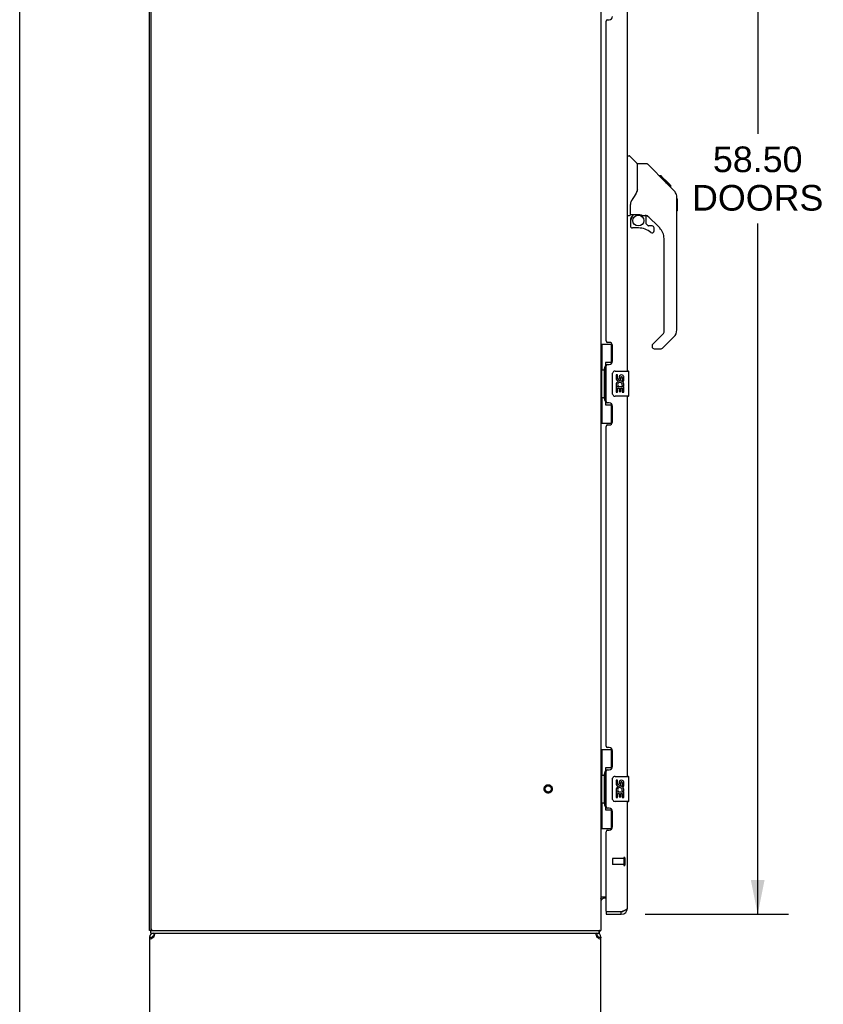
# Model space of a CAD drawing. Header units: inches. Extents: x 0 to 232, y 0 to 150.
# Tile 4 of 31: x 0 to 32, y 50 to 90. Entities that reach past the tile are written whole.
import ezdxf

# ---------------------------------------------------------------- set-up
doc = ezdxf.new("R2010")
doc.units = ezdxf.units.IN
doc.header["$LTSCALE"] = 12.750417
doc.header["$MEASUREMENT"] = 0
doc.linetypes.add('HIDDEN', pattern=[0.2, 0.1, -0.1])
doc.layers.get('0').update_dxf_attribs({"linetype": 'CONTINUOUS'})
for name, color, linetype in [('02___PRT_ALL_AXES', 7, 'CONTINUOUS'), ('DEFAULT_2', 8, 'HIDDEN'), ('DIMENSIONS', 7, 'CONTINUOUS')]:
    doc.layers.add(name, color=color, linetype=linetype)
doc.styles.get("Standard").update_dxf_attribs({"font": 'arial.ttf'})
doc.dimstyles.new('DIMSTYLE_1', dxfattribs={"dimtxt": 1.022761, "dimasz": 1.363681, "dimexe": 0.09, "dimexo": 0.07, "dimgap": 0.0375, "dimtad": 0, "dimtih": 1, "dimtoh": 1, "dimzin": 4, "dimdsep": 46, "dimtxsty": 'Standard', "dimblk": '_FILLED', "dimblk1": '_FILLED', "dimblk2": '_FILLED', "dimcen": 0.09, "dimazin": 1, "dimtfac": 1, "dimtdec": 3, "dimtofl": 0, "dimtmove": 0, "dimatfit": 3, "dimldrblk": '_FILLED', "dimfxl": 0, "dimtolj": 1, "dimtzin": 4, "dimarcsym": 0})

# ---------------------------------------------------------------- blocks, each defined once
blk = doc.blocks.new('_FILLED')
at = {"color": 0, "linetype": 'ByBlock'}
blk.add_solid([(0, 0), (-1, 0.2), (-1, -0.2)], dxfattribs=at)
blk = doc.blocks.new('*D21')
at = {"layer": 'DIMENSIONS', "color": 2, "linetype": 'Continuous'}
for p, q in [((24.949, 112.506), (30.663, 112.506)), ((29.435, 112.506), (29.435, 85.144)), ((29.435, 54.006), (29.435, 81.564)), ((24.949, 54.006), (30.663, 54.006))]:
    blk.add_line(p, q, dxfattribs=at)
at = {"layer": 'DIMENSIONS', "color": 2, "linetype": 'Continuous', "xscale": 1.3636809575, "yscale": 1.3636809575, "zscale": 1.3636809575}
for p, rotation in [((29.435, 112.506), 90), ((29.435, 54.006), 270)]:
    blk.add_blockref('_FILLED', p, dxfattribs=dict(at, rotation=rotation))
at = {"layer": 'DIMENSIONS', "color": 2, "linetype": 'Continuous', "insert": (29.435, 84.633), "char_height": 1.0228, "width": 5.23167, "attachment_point": 2, "line_spacing_factor": 0.9}
blk.add_mtext('58.50\\PDOORS', dxfattribs=at)

msp = doc.modelspace()

# ---------------------------------------------------------------- linework, layer by layer
at = {"color": 7, "linetype": 'Continuous'}
for p, q in [((0, 0), (0, 150.005)), ((24.241, 84.26), (24.304, 84.26)), ((24.629, 83.951), (24.331, 84.248)), ((24.635, 82.841), (24.635, 83.945)), ((24.996, 83.945), (24.635, 83.945)), ((25.817, 83.157), (25.052, 83.922)), ((25.573, 83.467), (25.506, 83.467)), ((25.58, 83.46), (25.513, 83.46)), ((25.59, 83.45), (25.523, 83.45)), ((25.597, 83.444), (25.53, 83.444)), ((25.605, 83.436), (25.538, 83.436)), ((25.624, 83.416), (25.557, 83.416)), ((25.573, 83.467), (25.9, 83.141)), ((25.647, 83.394), (25.58, 83.394)), ((25.67, 83.37), (25.603, 83.37)), ((25.694, 83.347), (25.627, 83.347)), ((25.718, 83.323), (25.651, 83.323)), ((25.741, 83.299), (25.674, 83.299)), ((25.763, 83.277), (25.697, 83.277)), ((25.784, 83.257), (25.717, 83.257)), ((25.801, 83.239), (25.734, 83.239)), ((25.814, 83.226), (25.747, 83.226)), ((25.818, 83.222), (25.751, 83.222)), ((25.82, 83.22), (25.753, 83.22)), ((25.821, 83.22), (25.754, 83.22)), ((25.821, 83.219), (25.755, 83.219)), ((25.803, 83.17), (25.756, 83.218)), ((25.824, 83.217), (25.757, 83.217)), ((25.828, 83.212), (25.762, 83.212)), ((25.834, 83.206), (25.768, 83.206)), ((25.848, 83.192), (25.781, 83.192)), ((25.863, 83.177), (25.796, 83.177)), ((25.816, 83.157), (25.803, 83.17)), ((25.871, 83.17), (25.804, 83.17)), ((25.877, 83.163), (25.811, 83.163)), ((25.816, 83.157), (26.095, 82.878)), ((25.89, 83.151), (25.823, 83.151)), ((25.895, 83.146), (25.828, 83.146)), ((25.898, 83.142), (25.831, 83.142)), ((25.9, 83.141), (25.833, 83.141)), ((25.899, 83.141), (25.833, 83.141)), ((25.9, 83.14), (25.833, 83.14)), ((25.989, 83.052), (25.9, 83.14)), ((25.918, 83.056), (25.984, 83.056)), ((25.986, 83.054), (25.919, 83.054)), ((25.989, 83.052), (25.922, 83.052)), ((26.21, 82.601), (26.209, 82.63)), ((26.21, 77.317), (26.21, 82.601)), ((26.229, 82.55), (26.21, 82.569)), ((26.229, 82.55), (26.229, 82.073)), ((24.359, 81.917), (24.359, 82.324)), ((24.241, 81.878), (24.32, 81.878)), ((24.359, 81.7), (24.359, 81.463)), ((24.379, 81.919), (24.674, 81.919)), ((24.417, 81.84), (24.497, 81.919)), ((24.423, 81.834), (24.42, 81.837)), ((24.427, 81.83), (24.423, 81.834)), ((24.431, 81.826), (24.427, 81.83)), ((24.674, 81.919), (24.681, 81.919)), ((24.859, 81.878), (24.947, 81.878)), ((24.989, 81.546), (24.989, 81.873)), ((25.525, 81.382), (25.023, 81.883)), ((26.229, 82.073), (26.21, 82.054)), ((24.674, 81.384), (24.438, 81.384)), ((24.993, 81.538), (25.065, 81.466)), ((25.225, 81.463), (25.073, 81.463)), ((25.304, 81.265), (25.304, 81.384)), ((25.698, 77.231), (25.698, 80.964)), ((25.239, 76.74), (25.675, 77.176)), ((26.094, 77.038), (25.642, 76.586)), ((23.183, 76.748), (23.624, 76.748)), ((23.222, 76.748), (23.222, 75.723)), ((23.587, 76.748), (23.587, 75.968)), ((25.225, 76.707), (25.225, 76.642)), ((25.304, 76.563), (25.587, 76.563)), ((23.587, 76.013), (23.36, 76.013)), ((23.36, 76.013), (23.36, 74.333)), ((23.201, 75.723), (23.323, 75.723)), ((23.201, 75.723), (23.201, 74.623)), ((23.323, 75.753), (23.323, 75.773)), ((23.323, 74.623), (23.323, 75.723)), ((23.646, 74.773), (23.646, 75.573)), ((23.746, 75.673), (24.286, 75.673)), ((24.301, 74.688), (24.301, 75.658)), ((24.286, 74.673), (23.746, 74.673)), ((23.201, 74.623), (23.323, 74.623)), ((23.222, 74.623), (23.222, 73.598)), ((23.323, 74.572), (23.323, 74.592)), ((23.36, 74.333), (23.587, 74.333)), ((23.587, 74.378), (23.587, 73.598)), ((23.183, 73.598), (23.624, 73.598)), ((23.183, 60.581), (23.624, 60.581)), ((23.222, 60.581), (23.222, 59.556)), ((23.587, 60.581), (23.587, 59.801)), ((23.587, 59.846), (23.36, 59.846)), ((23.36, 59.846), (23.36, 58.166)), ((23.201, 59.556), (23.323, 59.556)), ((23.201, 59.556), (23.201, 58.456)), ((23.323, 59.586), (23.323, 59.607)), ((23.323, 58.456), (23.323, 59.556)), ((23.646, 58.606), (23.646, 59.406)), ((23.746, 59.506), (24.286, 59.506)), ((24.301, 58.521), (24.301, 59.491)), ((23.201, 58.456), (23.323, 58.456)), ((23.222, 58.456), (23.222, 57.431)), ((23.323, 58.405), (23.323, 58.426)), ((23.36, 58.166), (23.587, 58.166)), ((23.587, 58.211), (23.587, 57.431)), ((24.286, 58.506), (23.746, 58.506)), ((23.183, 57.431), (23.624, 57.431)), ((23.188, 54.62), (23.186, 54.622)), ((23.387, 54.652), (23.326, 54.652)), ((23.387, 54.11), (23.407, 54.11)), ((23.387, 54.11), (23.387, 54.006)), ((23.995, 54.006), (23.995, 54.11)), ((5.235, 53.36), (5.183, 53.36)), ((5.183, 53.089), (5.287, 53.089)), ((5.235, 53.256), (5.235, 53.36)), ((5.235, 53.256), (23.106, 53.256)), ((5.35, 53.256), (5.35, 53.152)), ((5.368, 53.152), (5.35, 53.152)), ((23.017, 53.152), (22.998, 53.152)), ((23.017, 53.256), (23.017, 53.152)), ((23.079, 53.089), (23.183, 53.089)), ((23.106, 53.256), (23.106, 53.36)), ((23.133, 53.353), (23.123, 53.36))]:
    msp.add_line(p, q, dxfattribs=at)
at = {"color": 3, "linetype": 'Continuous'}
for p, q in [((5.183, 53.36), (5.183, 113.152)), ((23.183, 113.152), (23.183, 53.36)), ((5.235, 113.089), (5.235, 53.422)), ((24.241, 75.673), (24.241, 90.839)), ((23.387, 76.88), (23.387, 89.632)), ((23.447, 89.692), (23.507, 89.692)), ((23.507, 76.82), (23.447, 76.82)), ((23.637, 76.07), (23.637, 76.69)), ((23.387, 74.465), (23.387, 75.88)), ((23.447, 75.94), (23.507, 75.94)), ((24.241, 59.506), (24.241, 74.673)), ((23.507, 74.405), (23.447, 74.405)), ((23.637, 73.655), (23.637, 74.275)), ((23.387, 60.713), (23.387, 73.465)), ((23.447, 73.525), (23.507, 73.525)), ((23.507, 60.653), (23.447, 60.653)), ((23.637, 59.903), (23.637, 60.523)), ((23.387, 58.298), (23.387, 59.713)), ((23.447, 59.773), (23.507, 59.773)), ((23.507, 58.238), (23.447, 58.238)), ((24.241, 54.252), (24.241, 58.506)), ((23.637, 57.488), (23.637, 58.108)), ((23.447, 57.358), (23.507, 57.358)), ((23.387, 54.13), (23.387, 57.298)), ((23.183, 54.704), (23.387, 54.704)), ((23.387, 54.006), (23.995, 54.006)), ((23.407, 54.11), (23.995, 54.11)), ((23.995, 54.11), (24.024, 54.121)), ((5.183, 53.089), (5.183, 38.422)), ((5.235, 53.36), (23.183, 53.36)), ((5.266, 53.035), (5.248, 53.021)), ((5.328, 53.076), (5.307, 53.062)), ((5.35, 53.089), (5.328, 53.076)), ((5.35, 53.089), (5.357, 53.116)), ((22.956, 53.248), (22.963, 53.238)), ((23.009, 53.116), (23.017, 53.089)), ((23.038, 53.076), (23.017, 53.089)), ((23.06, 53.062), (23.038, 53.076)), ((23.118, 53.021), (23.1, 53.035)), ((23.183, 38.422), (23.183, 53.089)), ((5.248, 53.021), (5.232, 53.007)), ((23.134, 53.007), (23.118, 53.021))]:
    msp.add_line(p, q, dxfattribs=at)
at = {"color": 7, "linetype": 'Continuous'}
for points in [[(25.052, 83.922), (25.044, 83.929), (25.035, 83.934), (25.026, 83.939), (25.016, 83.942), (25.006, 83.944), (24.996, 83.945)], [(25.756, 83.218), (25.734, 83.24), (25.712, 83.262), (25.689, 83.284)], [(24.635, 82.903), (24.614, 82.846), (24.584, 82.777), (24.547, 82.706), (24.505, 82.633), (24.457, 82.56), (24.413, 82.495)], [(26.21, 82.601), (26.209, 82.629), (26.203, 82.671), (26.194, 82.712), (26.18, 82.751), (26.162, 82.788), (26.14, 82.824), (26.114, 82.857), (26.095, 82.878)], [(24.413, 82.495), (24.402, 82.479), (24.387, 82.45), (24.374, 82.418), (24.365, 82.384), (24.36, 82.349), (24.359, 82.324)], [(24.431, 81.826), (24.422, 81.815), (24.413, 81.805), (24.405, 81.793), (24.399, 81.781), (24.393, 81.768), (24.388, 81.755), (24.384, 81.742), (24.382, 81.728), (24.38, 81.714), (24.379, 81.7)], [(24.42, 81.837), (24.419, 81.838), (24.418, 81.839), (24.417, 81.839), (24.417, 81.84)], [(24.681, 81.919), (24.701, 81.918), (24.722, 81.916), (24.743, 81.912), (24.763, 81.907), (24.781, 81.902), (24.797, 81.896), (24.811, 81.891), (24.823, 81.887), (24.833, 81.884), (24.842, 81.881), (24.85, 81.879), (24.858, 81.878), (24.859, 81.878)], [(23.36, 75.989), (23.36, 75.986), (23.361, 75.982), (23.362, 75.978), (23.363, 75.974), (23.365, 75.969), (23.367, 75.964), (23.369, 75.958), (23.372, 75.952), (23.376, 75.946), (23.379, 75.939), (23.384, 75.931), (23.389, 75.924), (23.394, 75.915), (23.396, 75.912)], [(23.646, 75.573), (23.646, 75.579), (23.647, 75.585), (23.648, 75.591), (23.649, 75.597), (23.651, 75.603), (23.653, 75.609)], [(23.653, 74.736), (23.651, 74.742), (23.649, 74.748), (23.648, 74.754), (23.647, 74.76), (23.646, 74.766), (23.646, 74.773)], [(23.396, 74.434), (23.394, 74.43), (23.389, 74.422), (23.384, 74.414), (23.379, 74.406), (23.376, 74.4), (23.372, 74.393), (23.369, 74.387), (23.367, 74.382), (23.365, 74.376), (23.363, 74.372), (23.362, 74.367), (23.361, 74.363), (23.36, 74.36), (23.36, 74.356)], [(23.36, 59.822), (23.36, 59.819), (23.361, 59.815), (23.362, 59.811), (23.363, 59.807), (23.365, 59.802), (23.367, 59.797), (23.369, 59.791), (23.372, 59.785), (23.376, 59.779), (23.379, 59.772), (23.384, 59.765), (23.389, 59.757), (23.394, 59.749), (23.396, 59.745)], [(23.646, 59.406), (23.646, 59.412), (23.647, 59.418), (23.648, 59.425), (23.649, 59.431), (23.651, 59.436), (23.653, 59.442)], [(23.653, 58.57), (23.651, 58.575), (23.649, 58.581), (23.648, 58.587), (23.647, 58.593), (23.646, 58.6), (23.646, 58.606)], [(23.396, 58.267), (23.394, 58.263), (23.389, 58.255), (23.384, 58.247), (23.379, 58.24), (23.376, 58.233), (23.372, 58.226), (23.369, 58.22), (23.367, 58.215), (23.365, 58.21), (23.363, 58.205), (23.362, 58.201), (23.361, 58.197), (23.36, 58.193), (23.36, 58.19)], [(23.186, 54.622), (23.185, 54.624), (23.184, 54.625), (23.184, 54.627), (23.183, 54.628), (23.183, 54.629)], [(23.195, 54.612), (23.193, 54.614), (23.191, 54.616), (23.189, 54.618), (23.188, 54.62)], [(23.201, 54.607), (23.199, 54.609), (23.197, 54.611), (23.195, 54.612)], [(23.212, 54.596), (23.212, 54.596), (23.212, 54.597), (23.212, 54.597), (23.212, 54.598), (23.211, 54.599), (23.21, 54.6), (23.208, 54.601), (23.207, 54.603), (23.205, 54.604), (23.201, 54.607)], [(5.291, 53.052), (5.289, 53.062), (5.288, 53.076), (5.287, 53.089)], [(23.079, 53.089), (23.079, 53.076), (23.077, 53.062)], [(23.118, 53.291), (23.118, 53.287), (23.118, 53.282), (23.117, 53.278), (23.117, 53.274), (23.116, 53.27), (23.115, 53.267), (23.114, 53.264), (23.113, 53.262), (23.112, 53.26), (23.111, 53.258), (23.11, 53.257), (23.109, 53.256), (23.107, 53.256), (23.106, 53.256)], [(23.133, 53.353), (23.131, 53.351), (23.129, 53.348), (23.128, 53.345), (23.126, 53.341), (23.125, 53.336), (23.124, 53.332), (23.123, 53.327), (23.122, 53.322), (23.121, 53.317), (23.12, 53.312), (23.12, 53.307), (23.119, 53.301), (23.118, 53.291)]]:
    msp.add_lwpolyline(points, dxfattribs=at)
at = {"color": 3, "linetype": 'Continuous'}
for points in [[(24.024, 54.121), (24.039, 54.126), (24.054, 54.132), (24.068, 54.137), (24.082, 54.143), (24.096, 54.148), (24.109, 54.154), (24.122, 54.159), (24.135, 54.165), (24.147, 54.17), (24.158, 54.176), (24.169, 54.181), (24.179, 54.187), (24.189, 54.192), (24.198, 54.198), (24.206, 54.203), (24.213, 54.209), (24.219, 54.214), (24.225, 54.22), (24.23, 54.225), (24.234, 54.231), (24.237, 54.236), (24.239, 54.242), (24.241, 54.247), (24.241, 54.252)], [(5.232, 53.007), (5.218, 53.021), (5.205, 53.035), (5.196, 53.048), (5.189, 53.062), (5.185, 53.076), (5.183, 53.089)], [(5.307, 53.062), (5.286, 53.048), (5.266, 53.035)], [(5.357, 53.116), (5.365, 53.141), (5.373, 53.165), (5.38, 53.187), (5.388, 53.207)], [(5.388, 53.207), (5.395, 53.224), (5.403, 53.238)], [(5.403, 53.238), (5.411, 53.248), (5.418, 53.254), (5.426, 53.256)], [(22.941, 53.256), (22.948, 53.254), (22.956, 53.248)], [(22.963, 53.238), (22.971, 53.224), (22.979, 53.207)], [(22.979, 53.207), (22.986, 53.187), (22.994, 53.165), (23.001, 53.141), (23.009, 53.116)], [(23.1, 53.035), (23.08, 53.048), (23.06, 53.062)], [(23.183, 53.089), (23.182, 53.076), (23.178, 53.062), (23.171, 53.048), (23.161, 53.035), (23.149, 53.021), (23.134, 53.007)]]:
    msp.add_lwpolyline(points, dxfattribs=at)
at = {"color": 7, "linetype": 'Continuous'}
msp.add_circle((24.674, 81.679), 0.217, dxfattribs=at)
at = {"color": 3, "linetype": 'Continuous'}
for centre, radius, start, end in [((23.447, 89.632), 0.06, 90, 180), ((23.507, 89.822), 0.13, 270, 360), ((23.447, 76.88), 0.06, 180, 270), ((23.507, 76.69), 0.13, 0, 90), ((23.447, 75.88), 0.06, 90, 180), ((23.507, 76.07), 0.13, 270, 360), ((23.447, 74.465), 0.06, 180, 270), ((23.507, 74.275), 0.13, 0, 90), ((23.447, 73.465), 0.06, 90, 180), ((23.507, 73.655), 0.13, 270, 360), ((23.447, 60.713), 0.06, 180, 270), ((23.507, 60.523), 0.13, 0, 90), ((23.447, 59.713), 0.06, 90, 180), ((23.507, 59.903), 0.13, 270, 360), ((23.447, 58.298), 0.06, 180, 270), ((23.507, 58.108), 0.13, 0, 90), ((23.447, 57.298), 0.06, 90, 180), ((23.507, 57.488), 0.13, 270, 360), ((23.995, 54.252), 0.246, 270, 360), ((23.407, 54.13), 0.02, 180, 270), ((5.298, 53.422), 0.0625, 180, 270), ((5.35, 53.089), 0.167, 90, 180), ((23.017, 53.089), 0.167, 0, 90)]:
    msp.add_arc(centre, radius, start, end, dxfattribs=at)
at = {"color": 7, "linetype": 'Continuous'}
for centre, radius, start, end in [((24.304, 84.221), 0.0394, 45, 90), ((24.615, 83.937), 0.0197, 7.5, 45), ((24.32, 81.917), 0.0394, 270, 360), ((24.379, 81.939), 0.0197, 180, 270), ((24.556, 81.7), 0.197, 135, 180), ((24.947, 81.681), 0.197, 45, 90), ((24.438, 81.463), 0.0787, 180, 270), ((24.674, 80.597), 0.787, 50.4788, 90), ((25.001, 81.546), 0.0118, 180, 225), ((25.073, 81.475), 0.0118, 225, 270), ((25.225, 81.384), 0.0787, 0, 90), ((25.107, 80.964), 0.591, 0, 45), ((25.225, 81.265), 0.0787, 230.4788, 360), ((25.619, 77.231), 0.0787, 315, 360), ((25.816, 77.317), 0.394, 315, 360), ((25.273, 76.707), 0.0472, 135, 180), ((25.304, 76.642), 0.0787, 180, 270), ((25.587, 76.642), 0.0787, 270, 315), ((23.746, 75.573), 0.1, 90, 158.7946), ((24.286, 75.658), 0.015, 0, 90), ((23.746, 74.773), 0.1, 201.205, 270), ((24.286, 74.688), 0.015, 270, 360), ((23.746, 59.406), 0.1, 90, 158.7946), ((24.286, 59.491), 0.015, 0, 90), ((23.746, 58.606), 0.1, 201.205, 270), ((24.286, 58.521), 0.015, 270, 360), ((23.326, 54.509), 0.142, 90, 180), ((23.995, 54.252), 0.142, 270, 311.3832), ((24.077, 54.396), 0.26, 267.392, 270), ((5.35, 53.089), 0.0625, 90, 180), ((23.017, 53.089), 0.0625, 0, 90), ((22.937, 53.502), 0.246, 322.6059, 324.6695)]:
    msp.add_arc(centre, radius, start, end, dxfattribs=at)
for centre, start_param, end_param in [((23.427, 75.763), 0.699287, 1.51401), ((23.427, 75.763), -4.655602, -3.84088), ((23.427, 74.582), 0.699287, 1.51401), ((23.427, 74.582), -4.655602, -3.84088), ((23.427, 59.596), 0.699287, 1.51401), ((23.427, 59.596), -4.655602, -3.84088), ((23.427, 58.415), 0.699287, 1.51401), ((23.427, 58.415), -4.655602, -3.84088)]:
    msp.add_ellipse(centre, major_axis=(0, 0.18), ratio=0.579493, start_param=start_param, end_param=end_param, dxfattribs=at)
at = {"layer": '02___PRT_ALL_AXES', "color": 7, "linetype": 'Continuous'}
for p, q in [((23.847, 75.518), (23.784, 75.518)), ((23.784, 75.518), (23.784, 75.382)), ((23.847, 75.382), (23.847, 75.518)), ((23.912, 75.445), (23.912, 75.376)), ((23.972, 75.382), (23.972, 75.424)), ((24.035, 75.424), (24.035, 75.288)), ((24.098, 75.288), (24.098, 75.424)), ((23.802, 75.057), (23.784, 75.057)), ((23.784, 75.057), (23.784, 74.827)), ((23.836, 75.057), (23.864, 75.076)), ((23.836, 75.057), (24.098, 75.057)), ((24.028, 75.093), (24.085, 75.068)), ((24.035, 75.288), (24.098, 75.288)), ((24.098, 74.827), (24.098, 75.057)), ((23.784, 74.827), (23.847, 74.827)), ((23.847, 74.994), (23.912, 74.994)), ((23.847, 74.827), (23.847, 74.994)), ((23.912, 74.994), (23.912, 74.858)), ((23.912, 74.858), (23.972, 74.858)), ((23.972, 74.994), (24.035, 74.994)), ((23.972, 74.858), (23.972, 74.994)), ((24.035, 74.994), (24.035, 74.827)), ((24.035, 74.827), (24.098, 74.827)), ((23.847, 59.352), (23.784, 59.352)), ((23.784, 59.352), (23.784, 59.215)), ((23.847, 59.215), (23.847, 59.352)), ((23.912, 59.278), (23.912, 59.209)), ((23.972, 59.215), (23.972, 59.257)), ((24.028, 58.927), (24.085, 58.902)), ((24.035, 59.257), (24.035, 59.121)), ((24.035, 59.121), (24.098, 59.121)), ((24.098, 59.121), (24.098, 59.257)), ((23.802, 58.891), (23.784, 58.891)), ((23.784, 58.891), (23.784, 58.66)), ((23.784, 58.66), (23.847, 58.66)), ((23.836, 58.891), (23.864, 58.91)), ((23.836, 58.891), (24.098, 58.891)), ((23.847, 58.828), (23.912, 58.828)), ((23.847, 58.66), (23.847, 58.828)), ((23.912, 58.828), (23.912, 58.692)), ((23.912, 58.692), (23.972, 58.692)), ((23.972, 58.828), (24.035, 58.828)), ((23.972, 58.692), (23.972, 58.828)), ((24.035, 58.828), (24.035, 58.66)), ((24.035, 58.66), (24.098, 58.66)), ((24.098, 58.66), (24.098, 58.891))]:
    msp.add_line(p, q, dxfattribs=at)
at = {"layer": '02___PRT_ALL_AXES', "color": 8, "linetype": 'HIDDEN'}
for p, q in [((24.094, 56.234), (23.647, 56.234)), ((24.094, 56.234), (24.094, 55.986)), ((24.094, 55.986), (23.647, 55.986))]:
    msp.add_line(p, q, dxfattribs=at)
msp.add_circle((21.079, 59.006), 0.124, dxfattribs=at)
at = {"layer": '02___PRT_ALL_AXES', "color": 7, "linetype": 'Continuous'}
for centre, radius, start, end in [((24.004, 75.424), 0.0943, 68.6999, 167.4338), ((24.004, 75.424), 0.0314, 0, 180.0485), ((24.004, 75.424), 0.0943, 0, 68.6704), ((23.878, 75.382), 0.0943, 180, 360), ((23.938, 75.13), 0.154, 161.4199, 206.1963), ((23.941, 75.131), 0.157, 336.5966, 161.8791), ((23.941, 75.131), 0.157, 205.737, 207.8532), ((23.878, 75.382), 0.0314, 180, 261.2295), ((23.941, 75.131), 0.0943, 336.5966, 215.1122), ((23.878, 75.387), 0.0362, 263.4285, 341.7628), ((24.004, 59.257), 0.0943, 68.6999, 167.4338), ((24.004, 59.257), 0.0943, 0, 68.6704), ((23.878, 59.215), 0.0943, 180, 360), ((23.938, 58.964), 0.154, 161.4199, 206.1963), ((23.941, 58.964), 0.157, 336.5966, 161.8791), ((23.878, 59.215), 0.0314, 180, 261.2295), ((23.941, 58.964), 0.0943, 336.5966, 215.1122), ((23.878, 59.22), 0.0362, 263.4285, 341.7628), ((24.004, 59.257), 0.0314, 0, 180.0485), ((23.941, 58.964), 0.157, 205.737, 207.8532)]:
    msp.add_arc(centre, radius, start, end, dxfattribs=at)
at = {"layer": 'DEFAULT_2', "color": 8, "linetype": 'HIDDEN'}
for p, q in [((23.637, 56.224), (23.637, 55.996)), ((24.094, 56.252), (24.094, 55.968)), ((24.137, 56.252), (24.137, 55.968))]:
    msp.add_line(p, q, dxfattribs=at)
for radius in [0.164, 0.124]:
    msp.add_circle((21.079, 59.006), radius, dxfattribs=at)
for centre, radius, start, end in [((23.647, 56.224), 0.01, 90, 180), ((24.116, 56.252), 0.0215, 0, 180), ((23.647, 55.996), 0.01, 180, 270), ((24.116, 55.968), 0.0215, 180, 360)]:
    msp.add_arc(centre, radius, start, end, dxfattribs=at)

# ---------------------------------------------------------------- dimensions: what is measured, and where the dimension line sits
at = {"layer": 'DIMENSIONS', "color": 2, "linetype": 'Continuous'}
dim = msp.add_linear_dim(base=(29.435, 54.006), p1=(24.879, 112.506), p2=(24.879, 54.006), angle=270, text='<>\\PDOORS', dimstyle='DIMSTYLE_1', dxfattribs=at)
dim.commit()
dim.dimension.update_dxf_attribs({"geometry": '*D21', "text_midpoint": (29.435, 83.354), "dimtype": 160})

doc.saveas('drawing.dxf')
